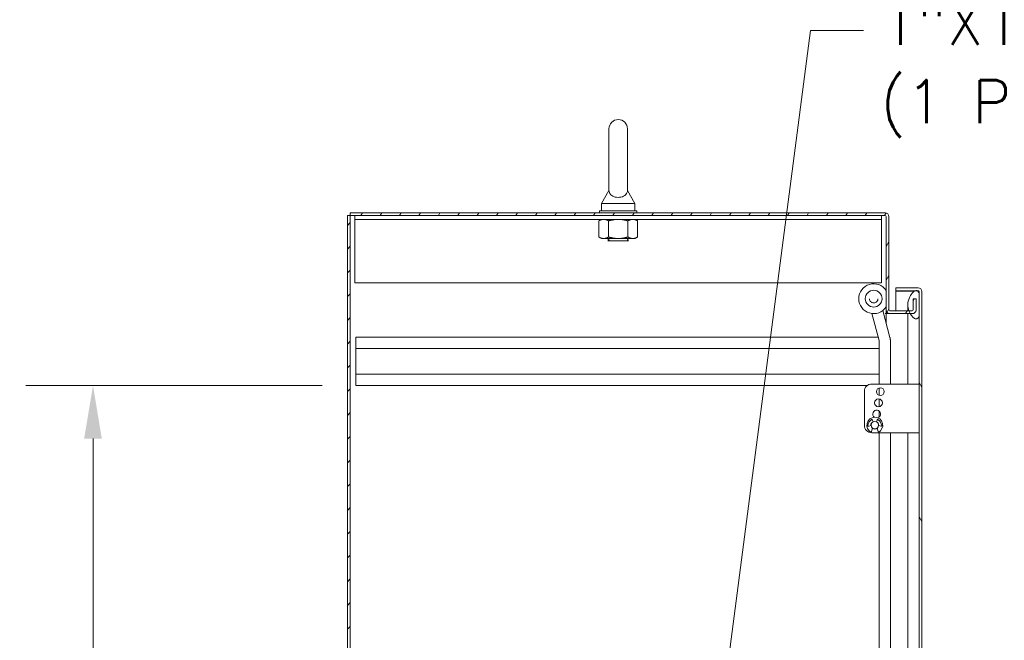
# Model space of a CAD drawing. Header units: inches. Extents: x 2 to 304, y 7 to 191.
# Tile 15 of 53: x 55 to 88, y 127 to 148. Entities that reach past the tile are written whole.
import ezdxf

# ---------------------------------------------------------------- set-up
doc = ezdxf.new("R2010")
doc.units = ezdxf.units.IN
doc.header["$LTSCALE"] = 18
doc.header["$MEASUREMENT"] = 0
for name, color, linetype, lineweight in [('Dimension (ANSI)', 7, 'Continuous', 5), ('Hatch (ANSI)', 7, 'Continuous', 5), ('Symbol (ANSI)', 7, 'Continuous', 5), ('Visible (ANSI)', 7, 'Continuous', 5)]:
    doc.layers.add(name, color=color, linetype=linetype, lineweight=lineweight)
doc.styles.add('ROMANS', font='romans.shx')
doc.dimstyles.new('Default (ANSI)', dxfattribs={"dimscale": 18, "dimtxt": 0.08, "dimasz": 0.098425, "dimexe": 0.125, "dimexo": 0.0625, "dimgap": 0.031496, "dimtad": 0, "dimtih": 1, "dimtoh": 1, "dimrnd": 1e-08, "dimzin": 0, "dimdsep": 46, "dimtxsty": 'ROMANS', "dimcen": 0.09, "dimdle": 0.393701, "dimclrd": 256, "dimclre": 256, "dimclrt": 256, "dimadec": 0, "dimazin": 0, "dimtfac": 1.25, "dimtofl": 0, "dimtmove": 0, "dimatfit": 3, "dimfxl": 0, "dimtolj": 1, "dimtzin": 0, "dimlwd": -1, "dimlwe": -1, "dimarcsym": 0})
doc.dimstyles.new('Default (ANSI)$7', dxfattribs={"dimscale": 18, "dimtxt": 0.08, "dimasz": 0.098425, "dimexe": 0.125, "dimexo": 0.0625, "dimgap": 0.031496, "dimtad": 0, "dimtih": 1, "dimtoh": 1, "dimrnd": 1e-08, "dimzin": 0, "dimdsep": 46, "dimtxsty": 'ROMANS', "dimcen": 0.09, "dimdle": 0.393701, "dimclrd": 256, "dimclre": 256, "dimclrt": 256, "dimadec": 0, "dimazin": 0, "dimtfac": 1.25, "dimtofl": 0, "dimtmove": 0, "dimatfit": 3, "dimfxl": 0, "dimtolj": 1, "dimtzin": 0, "dimlwd": -1, "dimlwe": -1, "dimarcsym": 0})

# ---------------------------------------------------------------- blocks, each defined once
blk = doc.blocks.new('*D24')
at = {"layer": 'Defpoints', "color": 0}
for p in [(57.675, 135.605), (66.476, 135.605), (66.476, 112.48)]:
    blk.add_point(p, dxfattribs=at)
at = {"layer": 'Dimension (ANSI)'}
for p, q in [((65.351, 135.605), (55.425, 135.605)), ((57.675, 133.833), (57.675, 126.529)), ((57.675, 114.252), (57.675, 121.556)), ((65.351, 112.48), (55.425, 112.48))]:
    blk.add_line(p, q, dxfattribs=at)
for points in [[(57.379, 133.833), (57.97, 133.833), (57.675, 135.605)], [(57.379, 114.252), (57.97, 114.252), (57.675, 112.48)]]:
    blk.add_solid(points, dxfattribs=at)
at = {"layer": 'Dimension (ANSI)', "insert": (57.675, 124.042), "char_height": 1.44, "attachment_point": 5, "style": 'ROMANS'}
blk.add_mtext('\\A1;23.13\\PTYP.', dxfattribs=at)

msp = doc.modelspace()

# ---------------------------------------------------------------- hatches: boundary and pattern name
at = {"layer": 'Hatch (ANSI)'}
h = msp.add_hatch(dxfattribs=at)
h.set_pattern_fill('ANSI31', color=256, scale=4.5, style=0)
h.paths.add_polyline_path([(66.2886, 141.2963), (66.1949, 141.2963), (66.1949, 81.3587), (66.2886, 81.3587)])
h = msp.add_hatch(dxfattribs=at)
h.set_pattern_fill('ANSI31', color=256, scale=4.5, angle=15, style=0)
edge = h.paths.add_edge_path()
edge.add_ellipse((84.195, 141.265), major_axis=(0.125, 0), ratio=1, start_angle=0, end_angle=90)
edge.add_line((84.195, 141.39), (66.2886, 141.39))
edge.add_line((66.2886, 141.39), (66.2886, 141.2963))
edge.add_line((66.2886, 141.2963), (84.195, 141.2963))
edge.add_ellipse((84.195, 141.265), major_axis=(0, 0.0312), ratio=1, start_angle=270, end_angle=360, ccw=False)
edge.add_line((84.2262, 141.265), (84.2262, 138.1399))
edge.add_ellipse((84.3512, 138.1399), major_axis=(-0.125, 0), ratio=1, start_angle=0, end_angle=90)
edge.add_line((84.3512, 138.015), (85.0321, 138.015))
edge.add_line((85.0321, 138.015), (85.1013, 138.015))
edge.add_ellipse((85.1013, 138.1399), major_axis=(0, -0.125), ratio=1, start_angle=0, end_angle=90)
edge.add_line((85.2262, 138.1399), (85.2262, 138.515))
edge.add_line((85.2262, 138.515), (85.1325, 138.515))
edge.add_line((85.1325, 138.515), (85.1325, 138.1399))
edge.add_ellipse((85.1013, 138.1399), major_axis=(0.0313, 0), ratio=1, start_angle=270, end_angle=360, ccw=False)
edge.add_line((85.1013, 138.1087), (84.9883, 138.1087))
edge.add_line((84.9883, 138.1087), (84.3512, 138.1087))
edge.add_ellipse((84.3512, 138.1399), major_axis=(0, -0.0312), ratio=1, start_angle=270, end_angle=360, ccw=False)
edge.add_line((84.3199, 138.1399), (84.3199, 141.265))
h = msp.add_hatch(dxfattribs=at)
h.set_pattern_fill('ANSI31', color=256, scale=18, angle=75, style=0)
edge = h.paths.add_edge_path()
edge.add_line((84.5467, 138.7829), (85.203, 138.7829))
edge.add_line((85.203, 138.7829), (85.2591, 138.7829))
edge.add_line((85.2591, 138.7829), (85.2968, 138.7829))
edge.add_ellipse((85.2968, 138.7517), major_axis=(0, 0.0312), ratio=1, start_angle=270, end_angle=360, ccw=False)
edge.add_line((85.328, 138.7517), (85.328, 138.6892))
edge.add_line((85.328, 138.6892), (85.328, 137.9392))
edge.add_line((85.328, 137.9392), (85.328, 89.1892))
edge.add_line((85.328, 89.1892), (85.328, 88.4392))
edge.add_line((85.328, 88.4392), (85.328, 88.3766))
edge.add_ellipse((85.2968, 88.3766), major_axis=(0.0312, 0), ratio=1, start_angle=270, end_angle=360, ccw=False)
edge.add_line((85.2968, 88.3453), (85.2588, 88.3453))
edge.add_line((85.2588, 88.3453), (85.2033, 88.3453))
edge.add_line((85.2033, 88.3453), (84.5467, 88.3453))
edge.add_line((84.5467, 88.3453), (84.5467, 88.2516))
edge.add_line((84.5467, 88.2516), (85.2968, 88.2516))
edge.add_ellipse((85.2968, 88.3766), major_axis=(0, -0.125), ratio=1, start_angle=0, end_angle=90)
edge.add_line((85.4217, 88.3766), (85.4217, 138.7517))
edge.add_ellipse((85.2968, 138.7517), major_axis=(0.1249, 0), ratio=1, start_angle=0, end_angle=90)
edge.add_line((85.2968, 138.8766), (84.5467, 138.8766))
edge.add_line((84.5467, 138.8766), (84.5467, 138.7829))
h = msp.add_hatch(dxfattribs=at)
h.set_pattern_fill('ANSI31', color=256, scale=18, angle=-15, style=0)
edge = h.paths.add_edge_path()
edge.add_spline(control_points=[(85.203, 89.2829), (85.1834, 89.2765), (85.1645, 89.2648), (85.1271, 89.2361), (85.1075, 89.2164), (85.0526, 89.1521), (85.0159, 89.0931), (84.9704, 88.9721), (84.9516, 88.9008), (84.953, 88.8142)], knot_values=[-2.2571609, -2.2571609, -2.2571609, -2.2571609, -1.9421555, -1.9421555, -1.5382838, -1.5382838, -0.6602481, -0.6602481, 0, 0, 0, 0], degree=3, periodic=0)
edge.add_spline(control_points=[(84.953, 88.8142), (84.954, 88.7547), (84.9646, 88.6961), (84.983, 88.64)], knot_values=[-1.0483302, -1.0483302, -1.0483302, -1.0483302, -0.7586, -0.7586, -0.7586, -0.7586], degree=3, periodic=0)
edge.add_spline(control_points=[(84.983, 88.64), (84.9859, 88.6309), (84.9891, 88.622), (85.0013, 88.5897), (85.0112, 88.5673), (85.0219, 88.5463)], knot_values=[-0.7586, -0.7586, -0.7586, -0.7586, -0.7120009, -0.7120009, -0.5895044, -0.5895044, -0.5895044, -0.5895044], degree=3, periodic=0)
edge.add_spline(control_points=[(85.0219, 88.5463), (85.0405, 88.5095), (85.0614, 88.4766), (85.1065, 88.4169), (85.1329, 88.3891), (85.1725, 88.3598), (85.1874, 88.3508), (85.203, 88.3454)], knot_values=[-0.5895044, -0.5895044, -0.5895044, -0.5895044, -0.3751501, -0.3751501, -0.1257788, -0.1257788, 0, 0, 0, 0], degree=3, periodic=0)
edge.add_spline(control_points=[(85.203, 88.3454), (85.2031, 88.3454), (85.2032, 88.3453), (85.2033, 88.3453)], knot_values=[-0.4962532, -0.4962532, -0.4962532, -0.4962532, -0.4953667, -0.4953667, -0.4953667, -0.4953667], degree=3, periodic=0)
edge.add_spline(control_points=[(85.2033, 88.3453), (85.2097, 88.3431), (85.2162, 88.3415), (85.2291, 88.3399), (85.2354, 88.3399), (85.2476, 88.3415), (85.2534, 88.343), (85.2588, 88.3453)], knot_values=[-0.4953667, -0.4953667, -0.4953667, -0.4953667, -0.4372195, -0.4372195, -0.3825643, -0.3825643, -0.3303998, -0.3303998, -0.3303998, -0.3303998], degree=3, periodic=0)
edge.add_spline(control_points=[(85.2588, 88.3453), (85.2618, 88.3465), (85.2647, 88.348), (85.2781, 88.3558), (85.287, 88.3645), (85.3086, 88.3919), (85.3194, 88.4149), (85.328, 88.4392)], knot_values=[-0.3303998, -0.3303998, -0.3303998, -0.3303998, -0.3022453, -0.3022453, -0.195919, -0.195919, 0, 0, 0, 0], degree=3, periodic=0)
edge.add_line((85.328, 88.4392), (85.328, 89.1892))
edge.add_spline(control_points=[(85.328, 89.1892), (85.323, 89.2037), (85.3169, 89.2185), (85.3036, 89.2431), (85.2963, 89.254), (85.2808, 89.2702), (85.2731, 89.2764), (85.2559, 89.2849), (85.247, 89.2873), (85.2259, 89.2886), (85.2142, 89.2866), (85.203, 89.2829)], knot_values=[-0.4494753, -0.4494753, -0.4494753, -0.4494753, -0.3321231, -0.3321231, -0.2359747, -0.2359747, -0.1608287, -0.1608287, -0.089664, -0.089664, 0, 0, 0, 0], degree=3, periodic=0)
edge = h.paths.add_edge_path()
edge.add_spline(control_points=[(84.953, 138.3142), (84.9519, 138.2467), (84.9631, 138.1803), (84.9863, 138.1142), (84.9873, 138.1114), (84.9883, 138.1087)], knot_values=[-1.0427391, -1.0427391, -1.0427391, -1.0427391, -0.7197579, -0.7197579, -0.7055776, -0.7055776, -0.7055776, -0.7055776], degree=3, periodic=0)
edge.add_spline(control_points=[(84.9883, 138.1087), (85.0007, 138.0748), (85.0157, 138.0434), (85.0321, 138.015)], knot_values=[-0.7055776, -0.7055776, -0.7055776, -0.7055776, -0.5308927, -0.5308927, -0.5308927, -0.5308927], degree=3, periodic=0)
edge.add_spline(control_points=[(85.0321, 138.015), (85.0448, 137.9929), (85.0584, 137.9727), (85.0989, 137.9195), (85.1277, 137.8905), (85.17, 137.8603), (85.1862, 137.8509), (85.203, 137.8454)], knot_values=[-0.5308927, -0.5308927, -0.5308927, -0.5308927, -0.3955238, -0.3955238, -0.1347707, -0.1347707, 0, 0, 0, 0], degree=3, periodic=0)
edge.add_spline(control_points=[(85.203, 137.8454), (85.2098, 137.8432), (85.2167, 137.8416), (85.2302, 137.8401), (85.2367, 137.8401), (85.2524, 137.8423), (85.2611, 137.8454), (85.2796, 137.8565), (85.2884, 137.8651), (85.3072, 137.8897), (85.3181, 137.9104), (85.328, 137.9392)], knot_values=[-0.6647416, -0.6647416, -0.6647416, -0.6647416, -0.5774144, -0.5774144, -0.4971613, -0.4971613, -0.3816552, -0.3816552, -0.2317188, -0.2317188, 0, 0, 0, 0], degree=3, periodic=0)
edge.add_line((85.328, 137.9392), (85.328, 138.6892))
edge.add_spline(control_points=[(85.328, 138.6892), (85.3228, 138.704), (85.3164, 138.719), (85.3025, 138.744), (85.295, 138.7549), (85.2791, 138.7711), (85.2712, 138.7772), (85.2612, 138.782), (85.2602, 138.7824), (85.2591, 138.7829)], knot_values=[-0.4489058, -0.4489058, -0.4489058, -0.4489058, -0.3290151, -0.3290151, -0.2310988, -0.2310988, -0.1559399, -0.1559399, -0.1468565, -0.1468565, -0.1468565, -0.1468565], degree=3, periodic=0)
edge.add_spline(control_points=[(85.2591, 138.7829), (85.2518, 138.786), (85.2441, 138.7877), (85.2248, 138.7887), (85.2137, 138.7866), (85.203, 138.7829)], knot_values=[-0.1468565, -0.1468565, -0.1468565, -0.1468565, -0.085923, -0.085923, 0, 0, 0, 0], degree=3, periodic=0)
edge.add_spline(control_points=[(85.203, 138.7829), (85.1841, 138.7763), (85.166, 138.7645), (85.1303, 138.7356), (85.1115, 138.7157), (85.0591, 138.6517), (85.0226, 138.5923), (84.9765, 138.4749), (84.9545, 138.4029), (84.953, 138.3142)], knot_values=[-2.3914218, -2.3914218, -2.3914218, -2.3914218, -2.0558457, -2.0558457, -1.6231424, -1.6231424, -0.6762108, -0.6762108, 0, 0, 0, 0], degree=3, periodic=0)

# ---------------------------------------------------------------- linework, layer by layer
at = {"layer": 'Visible (ANSI)'}
for p, q in [((74.9474, 144.2025), (74.9474, 142.1425)), ((75.5674, 142.1425), (75.5674, 144.2025)), ((74.9474, 142.1425), (74.6974, 141.7025)), ((75.5674, 142.1425), (75.8174, 141.7025)), ((75.8824, 141.4525), (74.6324, 141.4525)), ((74.6324, 141.4525), (74.6324, 141.39)), ((74.6974, 141.7025), (75.8174, 141.7025)), ((74.6974, 141.7025), (74.6974, 141.4525)), ((75.8174, 141.7025), (75.8174, 141.4525)), ((75.8824, 141.4525), (75.8824, 141.39)), ((66.2886, 141.2963), (66.1949, 141.2963)), ((66.1949, 141.2963), (66.1949, 81.3587)), ((84.195, 141.39), (66.2886, 141.39)), ((66.2886, 141.39), (66.2886, 141.2963)), ((66.2886, 81.3587), (66.2886, 141.2963)), ((66.2886, 141.2963), (84.195, 141.2963)), ((66.4449, 141.1713), (66.4449, 141.2963)), ((66.4449, 141.1713), (84.0699, 141.1713)), ((66.4449, 141.1713), (66.4449, 141.1557)), ((66.4449, 141.1557), (66.4449, 139.0463)), ((74.6949, 141.1713), (74.6079, 141.121)), ((74.6079, 140.5805), (74.6079, 141.121)), ((74.9327, 140.5805), (74.9327, 141.121)), ((75.5822, 140.5805), (75.5822, 141.121)), ((75.8199, 141.1713), (75.907, 141.121)), ((75.907, 140.5805), (75.907, 141.121)), ((84.0699, 141.1713), (84.0699, 141.2963)), ((84.0699, 141.1713), (84.0699, 141.1557)), ((84.0699, 139.0463), (84.0699, 141.1557)), ((84.2262, 141.265), (84.2262, 138.1399)), ((84.3199, 138.1399), (84.3199, 141.265)), ((74.6949, 140.5303), (74.6079, 140.5805)), ((74.6949, 140.5303), (74.7703, 140.5303)), ((74.7703, 140.5303), (75.2574, 140.5303)), ((74.8824, 140.5303), (74.8824, 140.5262)), ((75.6324, 140.5262), (74.8824, 140.5262)), ((74.9425, 140.495), (74.8824, 140.5262)), ((74.9425, 140.47), (74.9088, 140.4525)), ((75.606, 140.4525), (74.9088, 140.4525)), ((75.2574, 140.5303), (75.7446, 140.5303)), ((75.5724, 140.495), (75.6324, 140.5262)), ((75.5724, 140.47), (75.606, 140.4525)), ((75.6324, 140.5303), (75.6324, 140.5262)), ((75.7446, 140.5303), (75.8199, 140.5303)), ((75.8199, 140.5303), (75.907, 140.5805)), ((66.4449, 139.0463), (84.0699, 139.0463)), ((85.2968, 138.8766), (84.5467, 138.8766)), ((84.5467, 138.8766), (84.5467, 138.7829)), ((84.5467, 138.7829), (85.2968, 138.7829)), ((85.1792, 138.7719), (84.5467, 138.7719)), ((84.5467, 138.7719), (84.5467, 138.1087)), ((85.2968, 138.7719), (85.2774, 138.7719)), ((83.3095, 138.5154), (83.3095, 138.5157)), ((83.5283, 138.5153), (83.5283, 138.5153)), ((83.6689, 138.5152), (83.6689, 138.5151)), ((83.9501, 138.5152), (83.9501, 138.5151)), ((84.0908, 138.5153), (84.0908, 138.5153)), ((85.2262, 138.515), (85.1325, 138.515)), ((85.1325, 138.515), (85.1325, 138.1399)), ((85.2262, 138.1399), (85.2262, 138.515)), ((85.328, 138.7517), (85.328, 88.3766)), ((85.328, 137.9392), (85.328, 138.6892)), ((85.4217, 88.3766), (85.4217, 138.7517)), ((84.1117, 138.1171), (84.3523, 137.2189)), ((84.2262, 138.0152), (84.2262, 138.1399)), ((85.1013, 138.1087), (84.3512, 138.1087)), ((84.9529, 138.1087), (84.9529, 138.3049)), ((83.7474, 138.0193), (83.9882, 137.1207)), ((84.1948, 138.0152), (84.2262, 138.0152)), ((84.1948, 138.015), (84.1948, 138.0152)), ((84.195, 138.015), (84.1948, 138.015)), ((84.2262, 138.015), (84.195, 138.015)), ((84.3512, 138.015), (84.2262, 138.015)), ((84.2262, 137.6896), (84.2262, 138.015)), ((84.3512, 138.015), (85.1013, 138.015)), ((84.9529, 137.8142), (84.9529, 138.015)), ((84.9529, 135.6579), (84.9529, 137.8142)), ((66.4762, 137.23), (83.9589, 137.23)), ((66.4762, 136.845), (66.4762, 137.23)), ((66.4762, 136.845), (66.4762, 135.99)), ((66.4762, 136.845), (83.9916, 136.845)), ((83.9916, 137.0948), (83.9916, 135.6579)), ((84.3686, 137.0948), (84.3686, 137.0955)), ((84.3686, 135.6579), (84.3686, 137.0948)), ((66.4762, 135.99), (83.9916, 135.99)), ((66.4762, 135.605), (66.4762, 135.99)), ((66.4762, 135.605), (83.5942, 135.605)), ((83.748, 135.6579), (85.203, 135.6579)), ((83.9916, 135.5272), (83.9916, 135.2786)), ((85.328, 135.6579), (85.203, 135.6579)), ((83.498, 134.2779), (83.498, 135.4079)), ((83.9916, 135.1572), (83.9916, 134.8986)), ((83.9916, 134.7538), (83.9916, 134.552)), ((83.7208, 134.2737), (83.6473, 134.2469)), ((83.7255, 134.0399), (83.764, 134.1835)), ((83.7672, 134.4492), (83.7891, 134.3891)), ((83.902, 134.3891), (83.9239, 134.4492)), ((83.9271, 134.1835), (83.9655, 134.0399)), ((84.0438, 134.2469), (83.9702, 134.2737)), ((85.203, 134.0279), (83.748, 134.0279)), ((83.9916, 134.0279), (83.9916, 114.0948)), ((84.3686, 114.8348), (84.3686, 134.0279)), ((84.9529, 113.9281), (84.9529, 134.0279)), ((85.203, 134.0279), (85.328, 134.0279))]:
    msp.add_line(p, q, dxfattribs=at)
for centre, radius in [((83.8095, 138.5153), 0.2812), ((84.033, 135.4029), 0.131), ((83.9705, 135.0279), 0.131), ((83.8455, 134.2779), 0.1247)]:
    msp.add_circle(centre, radius, dxfattribs=at)
for centre, radius, start, end in [((75.2574, 144.2025), 0.31, 0, 180), ((84.195, 141.265), 0.125, 0, 90), ((84.195, 141.265), 0.0312, 0, 90), ((74.936, 140.4825), 0.0141, 297.5, 62.5), ((75.5789, 140.4825), 0.0141, 117.5, 242.5), ((85.2968, 138.7517), 0.1249, 0, 90), ((85.2968, 138.7517), 0.0312, 0, 90), ((84.3512, 138.1399), 0.125, 180, 270), ((84.3512, 138.1399), 0.0312, 180, 270), ((85.1013, 138.1399), 0.125, 270, 0), ((85.1013, 138.1399), 0.0313, 270, 0), ((83.748, 135.4079), 0.25, 90, 180), ((83.8455, 134.2779), 0.2665, 296.76174, 243.23826), ((83.908, 134.6529), 0.131, 284.99173, 236.08362), ((83.748, 134.2779), 0.25, 180, 270), ((83.6387, 134.2704), 0.025, 172.8628, 290), ((83.8779, 134.2404), 0.266, 123.83201, 172.8628), ((83.8455, 134.2779), 0.131, 116.58666, 182.83712), ((83.7437, 134.4406), 0.025, 20, 123.83201), ((83.8455, 134.2779), 0.131, 230.50039, 309.49961), ((83.8455, 134.2779), 0.131, 357.16288, 63.41334), ((83.9474, 134.4406), 0.025, 56.16799, 160), ((83.8132, 134.2404), 0.266, 7.1372, 56.16799), ((84.0523, 134.2704), 0.025, 250, 7.1372)]:
    msp.add_arc(centre, radius, start, end, dxfattribs=at)
for centre, major_axis, ratio, start_param, end_param in [((83.8095, 138.5157), (0.4167, 0.2763), 0.9999997, 0, 2.5561122), ((83.8095, 138.5154), (0.4167, 0.2763), 0.9999997, 0, 5.1122244), ((83.8095, 138.5153), (-0.2812, 0), 0.9999992, 3.1415927, 6.2831853)]:
    msp.add_ellipse(centre, major_axis=major_axis, ratio=ratio, start_param=start_param, end_param=end_param, dxfattribs=at)
for points, knots in [([(75.5674, 142.1425), (75.5674, 142.1425), (75.5674, 142.1409), (75.5672, 142.1312), (75.5666, 142.1185), (75.5596, 142.0795), (75.5478, 142.0424), (75.4952, 141.9831), (75.4685, 141.9635), (75.4113, 141.9345), (75.3804, 141.9238), (75.3155, 141.9105), (75.2832, 141.9075), (75.219, 141.9085), (75.1884, 141.9122), (75.1292, 141.9257), (75.1018, 141.9356), (75.0492, 141.9619), (75.026, 141.9789), (74.9842, 142.0207), (74.9689, 142.0465), (74.9487, 142.1014), (74.9477, 142.1283), (74.9474, 142.141), (74.9474, 142.1425), (74.9474, 142.1425)], [0.9142381, 0.9142381, 0.9142381, 0.9142381, 0.9520549, 0.9520549, 1.0311037, 1.0311037, 1.1787345, 1.1787345, 1.276263, 1.276263, 1.362415, 1.362415, 1.4398265, 1.4398265, 1.5142017, 1.5142017, 1.5926848, 1.5926848, 1.6852455, 1.6852455, 1.8026878, 1.8026878, 1.9462224, 1.9462224, 1.9858069, 1.9858069, 1.9858069, 1.9858069]), ([(85.203, 138.7829), (85.1841, 138.7763), (85.166, 138.7645), (85.1303, 138.7356), (85.1115, 138.7157), (85.0591, 138.6517), (85.0226, 138.5923), (84.9765, 138.4749), (84.9545, 138.4029), (84.953, 138.3142)], [-2.3914218, -2.3914218, -2.3914218, -2.3914218, -2.0558457, -2.0558457, -1.6231424, -1.6231424, -0.6762108, -0.6762108, 0, 0, 0, 0]), ([(85.328, 138.6892), (85.3228, 138.704), (85.3164, 138.719), (85.3025, 138.744), (85.295, 138.7549), (85.2791, 138.7711), (85.2712, 138.7772), (85.254, 138.7854), (85.2453, 138.7876), (85.2248, 138.7887), (85.2137, 138.7866), (85.203, 138.7829)], [-0.44890583, -0.44890583, -0.44890583, -0.44890583, -0.32901514, -0.32901514, -0.23109884, -0.23109884, -0.15593989, -0.15593989, -0.08592304, -0.08592304, 0, 0, 0, 0]), ([(85.328, 138.7517), (85.328, 138.758), (85.3149, 138.7644), (85.2995, 138.7707), (85.2986, 138.7711), (85.2977, 138.7715), (85.2968, 138.7719)], [0, 0, 0, 0, 1.4834748, 1.4834748, 1.4834748, 1.5707963, 1.5707963, 1.5707963, 1.5707963]), ([(83.9501, 138.5151), (83.9501, 138.5001), (83.9477, 138.4851), (83.9383, 138.4566), (83.9313, 138.4431), (83.9133, 138.4191), (83.9024, 138.4085), (83.8779, 138.3913), (83.8642, 138.3847), (83.8355, 138.3761), (83.8204, 138.3741), (83.7904, 138.375), (83.7755, 138.3778), (83.7473, 138.3881), (83.734, 138.3955), (83.7105, 138.4141), (83.7002, 138.4253), (83.6838, 138.4504), (83.6775, 138.4642), (83.6705, 138.4906), (83.6689, 138.5028), (83.6689, 138.5151)], [3.8213534, 3.8213534, 3.8213534, 3.8213534, 4.1413533, 4.1413533, 4.4613533, 4.4613533, 4.7813532, 4.7813532, 5.1013533, 5.1013533, 5.4213533, 5.4213533, 5.7413534, 5.7413534, 6.0613535, 6.0613535, 6.3813536, 6.3813536, 6.7013535, 6.7013535, 6.9629461, 6.9629461, 6.9629461, 6.9629461]), ([(84.953, 138.3142), (84.9519, 138.2467), (84.9631, 138.1803), (85.0076, 138.0534), (85.0391, 137.9981), (85.0989, 137.9195), (85.1277, 137.8905), (85.17, 137.8603), (85.1862, 137.8509), (85.203, 137.8454)], [-1.0427391, -1.0427391, -1.0427391, -1.0427391, -0.7197579, -0.7197579, -0.3955238, -0.3955238, -0.1347707, -0.1347707, 0, 0, 0, 0]), ([(85.203, 137.8454), (85.2098, 137.8432), (85.2167, 137.8416), (85.2302, 137.8401), (85.2367, 137.8401), (85.2524, 137.8423), (85.2611, 137.8454), (85.2796, 137.8565), (85.2884, 137.8651), (85.3072, 137.8897), (85.3181, 137.9104), (85.328, 137.9392)], [-0.66474161, -0.66474161, -0.66474161, -0.66474161, -0.57741441, -0.57741441, -0.49716126, -0.49716126, -0.38165516, -0.38165516, -0.23171884, -0.23171884, 0, 0, 0, 0]), ([(83.9882, 137.1207), (83.9886, 137.119), (83.989, 137.1173), (83.9898, 137.1139), (83.9901, 137.1122), (83.9906, 137.1087), (83.9909, 137.107), (83.9912, 137.1035), (83.9914, 137.1018), (83.9915, 137.0983), (83.9916, 137.0966), (83.9916, 137.0948)], [4.45058959, 4.45058959, 4.45058959, 4.45058959, 4.50294947, 4.50294947, 4.55530935, 4.55530935, 4.60766923, 4.60766923, 4.6600291, 4.6600291, 4.71238898, 4.71238898, 4.71238898, 4.71238898]), ([(84.3523, 137.2189), (84.3545, 137.2109), (84.3564, 137.2028), (84.3599, 137.1865), (84.3614, 137.1783), (84.364, 137.1619), (84.3651, 137.1536), (84.3668, 137.1371), (84.3675, 137.1288), (84.3684, 137.1121), (84.3686, 137.1038), (84.3686, 137.0955)], [4.45058959, 4.45058959, 4.45058959, 4.45058959, 4.50294947, 4.50294947, 4.55530935, 4.55530935, 4.60766923, 4.60766923, 4.6600291, 4.6600291, 4.71238898, 4.71238898, 4.71238898, 4.71238898])]:
    msp.add_open_spline(points, degree=3, knots=knots, dxfattribs=at)
for points in [[(74.7703, 141.1713), (74.6949, 141.1713), (74.6079, 141.121)], [(74.9327, 141.121), (74.8457, 141.1713), (74.7703, 141.1713)], [(75.2574, 141.1713), (75.1067, 141.1713), (74.9327, 141.121)], [(75.5822, 141.121), (75.4082, 141.1713), (75.2574, 141.1713)], [(75.7446, 141.1713), (75.6692, 141.1713), (75.5822, 141.121)], [(75.907, 141.121), (75.8199, 141.1713), (75.7446, 141.1713)], [(74.6079, 140.5805), (74.6949, 140.5303), (74.7703, 140.5303)], [(74.7703, 140.5303), (74.8457, 140.5303), (74.9327, 140.5805)], [(74.9327, 140.5805), (75.1067, 140.5303), (75.2574, 140.5303)], [(75.2574, 140.5303), (75.4082, 140.5303), (75.5822, 140.5805)], [(75.5822, 140.5805), (75.6692, 140.5303), (75.7446, 140.5303)], [(75.7446, 140.5303), (75.8199, 140.5303), (75.907, 140.5805)]]:
    msp.add_rational_spline(points, [1, 1.0379548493, 1], degree=2, dxfattribs=at)
msp.add_open_spline([(85.3226, 138.7692), (85.3142, 138.7701), (85.3055, 138.771), (85.2968, 138.7719)], degree=3, dxfattribs=at)

# ---------------------------------------------------------------- texts
at = {"layer": 'Symbol (ANSI)', "insert": (84.0308, 147.5002), "char_height": 1.44, "width": 21.047924, "attachment_point": 4, "line_spacing_factor": 1.093904, "style": 'ROMANS'}
msp.add_mtext('{\\fRomanS|b0|i0;\\H1.4400;UNISTRUT,304,SS,\\P1"X1-5/8"X16.75"\\P\\fromans|b0|i0;\\H1.4400;(1 PER SIDE)}', dxfattribs=at)

# ---------------------------------------------------------------- dimensions: what is measured, and where the dimension line sits
at = {"layer": 'Dimension (ANSI)'}
dim = msp.add_linear_dim(base=(57.6745671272, 135.6049784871), p1=(66.4762311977, 112.4799784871), p2=(66.4762311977, 135.6049784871), angle=270, text='<>\\PTYP.', dimstyle='Default (ANSI)', override={"dimdec": 2, "dimtp": 0, "dimtm": 0, "dimtdec": 2, "dimatfit": 1}, dxfattribs=at)
dim.commit()
dim.dimension.update_dxf_attribs({"geometry": '*D24', "text_midpoint": (57.6745671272, 124.0424784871), "dimtype": 160})

# ---------------------------------------------------------------- leaders
at = {"layer": 'Symbol (ANSI)', "annotation_type": 0, "has_hookline": 1, "hookline_direction": 0, "text_width": 20.2877}
msp.add_leader([(77.3392, 114.105), (81.6922, 147.5002), (83.4639, 147.5002)], dimstyle='Default (ANSI)$7', override={"dimtad": 0}, dxfattribs=at)

doc.saveas('drawing.dxf')
